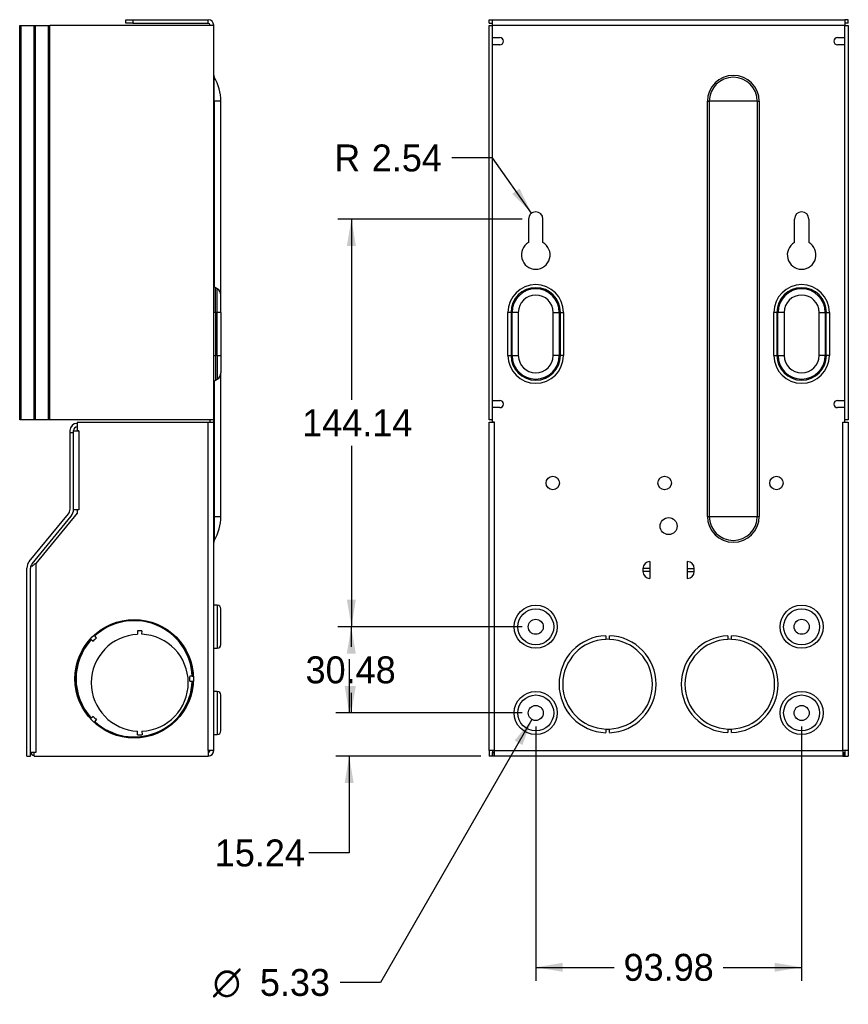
# Paper-space layout 'Layout1' of a CAD drawing. Header units: millimetres. Extents: x 22 to 267, y 25 to 177.
# Tile 3 of 3: x 170 to 267, y 61 to 177. Entities that reach past the tile are written whole.
import ezdxf
from ezdxf.enums import TextEntityAlignment as Align

# ---------------------------------------------------------------- set-up
doc = ezdxf.new("R2010")
doc.units = ezdxf.units.MM
doc.layers.add('Default', color=7, linetype='Continuous')
doc.layers.add('TSPWM_PUBLIC', color=7, linetype='Continuous')
doc.styles.add('SEACAD_Solid_Edge_ANSI', font='seans.ttf')
doc.styles.add('SEACAD_Solid_Edge_ANSI1_Symbols', font='semeca1.ttf')
doc.dimstyles.new('ANSI_(mm)', dxfattribs={"dimtxt": 3.175, "dimasz": 3.175, "dimexe": 1.5875, "dimexo": 1.5875, "dimgap": 0.79375, "dimtad": 0, "dimtih": 1, "dimtoh": 1, "dimlfac": 3, "dimdsep": 46, "dimtxsty": 'SEACAD_Solid_Edge_ANSI', "dimblk1": '_SE_FILLED', "dimblk2": '_SE_FILLED', "dimsah": 1, "dimcen": 1.5875, "dimadec": 0, "dimazin": 0, "dimtfac": 0.8, "dimtofl": 0, "dimtmove": 0, "dimatfit": 3, "dimfxl": 1, "dimtolj": 1, "dimarcsym": 0})

# ---------------------------------------------------------------- blocks, each defined once
blk = doc.blocks.new('SE2')
at = {"layer": 'TSPWM_PUBLIC', "color": 7, "linetype": 'Continuous'}
for p, q in [((169.77, 130.3), (169.77, 176.78)), ((169.77, 176.78), (169.94, 176.78)), ((169.94, 130.3), (169.94, 176.78)), ((169.94, 176.78), (171.46, 176.78)), ((171.46, 130.3), (171.46, 176.78)), ((171.46, 176.78), (171.63, 176.78)), ((171.63, 130.3), (171.63, 176.78)), ((171.63, 176.78), (173.16, 176.78)), ((173.16, 130.3), (173.16, 176.78)), ((173.16, 176.78), (173.33, 176.78)), ((192.63, 176.78), (173.33, 176.78)), ((173.33, 130.3), (173.33, 176.78)), ((182.26, 177.46), (183.1, 177.46)), ((182.26, 177.03), (182.26, 177.46)), ((183.1, 177.03), (182.26, 177.03)), ((183.1, 177.46), (191.99, 177.46)), ((183.1, 177.46), (183.1, 177.03)), ((183.1, 177.03), (191.99, 177.03)), ((191.99, 177.03), (191.99, 177.46)), ((192.21, 176.78), (192.21, 176.82)), ((192.63, 176.78), (192.63, 176.82)), ((192.63, 130.3), (192.63, 176.78)), ((192.69, 167.84), (192.69, 170.68)), ((192.63, 167.84), (192.69, 167.84)), ((193.48, 167.84), (192.69, 167.84)), ((192.69, 167.84), (192.69, 146.01)), ((193.48, 145.01), (193.48, 167.84)), ((192.84, 142.96), (192.84, 145.86)), ((193.05, 145.74), (192.84, 145.86)), ((193.05, 142.96), (193.05, 145.74)), ((193.48, 142.96), (193.48, 145.01)), ((192.84, 142.96), (192.63, 142.96)), ((192.84, 142.96), (192.84, 137.88)), ((193.05, 142.96), (192.84, 142.96)), ((193.05, 137.88), (193.05, 142.96)), ((193.48, 142.96), (193.05, 142.96)), ((193.48, 142.96), (193.48, 137.88)), ((192.63, 137.88), (192.84, 137.88)), ((192.84, 137.88), (192.84, 134.97)), ((193.05, 137.88), (192.84, 137.88)), ((193.05, 137.88), (193.05, 135.09)), ((193.05, 137.88), (193.48, 137.88)), ((193.48, 137.88), (193.48, 135.82)), ((193.48, 118.92), (193.48, 135.82)), ((192.69, 134.82), (192.69, 118.92)), ((192.84, 134.97), (193.05, 135.09)), ((169.94, 130.3), (169.77, 130.3)), ((171.46, 130.3), (169.94, 130.3)), ((171.63, 130.3), (171.46, 130.3)), ((173.16, 130.3), (171.63, 130.3)), ((173.33, 130.3), (173.16, 130.3)), ((192.63, 130.3), (173.33, 130.3)), ((176.54, 130.04), (191.99, 130.04)), ((176.54, 130.04), (176.54, 128.99)), ((191.99, 130.04), (192.63, 130.04)), ((191.99, 91.31), (191.99, 130.04)), ((192.21, 130.04), (192.21, 130.3)), ((192.21, 130.04), (192.63, 130.04)), ((192.21, 130.04), (192.21, 130.04)), ((192.63, 130.04), (192.63, 130.3)), ((192.63, 91.31), (192.63, 130.04)), ((192.63, 130.04), (192.63, 130.04)), ((175.7, 128.77), (175.7, 129.04)), ((176.12, 128.77), (176.12, 129.04)), ((176.12, 128.99), (176.75, 128.99)), ((176.53, 129.87), (176.54, 129.87)), ((176.53, 129.45), (176.54, 129.45)), ((176.75, 128.99), (176.54, 128.99)), ((176.75, 128.99), (176.75, 128.99)), ((176.75, 128.99), (176.75, 119.71)), ((175.7, 119.75), (175.7, 128.77)), ((176.12, 128.77), (175.7, 128.77)), ((176.12, 119.75), (176.12, 128.77)), ((176.75, 119.71), (176.12, 119.71)), ((176.54, 119.71), (176.54, 119.29)), ((176.75, 119.71), (176.54, 119.71)), ((176.75, 119.71), (176.75, 119.71)), ((170.9, 113.61), (175.5, 119.21)), ((171.23, 113.34), (175.83, 118.94)), ((176.54, 119.29), (171.67, 113.37)), ((192.63, 118.92), (192.69, 118.92)), ((192.69, 118.92), (193.48, 118.92)), ((192.69, 118.92), (192.69, 116.08)), ((170.62, 90.67), (170.62, 112.81)), ((171.04, 90.67), (171.04, 112.81)), ((171.67, 113.37), (171.67, 91.1)), ((193.05, 108.45), (192.63, 108.45)), ((193.05, 108.45), (193.05, 103.37)), ((193.48, 103.8), (193.48, 108.03)), ((178.16, 104.45), (178.42, 104.21)), ((178.83, 104.62), (178.59, 104.88)), ((183.64, 105.43), (183.66, 105.02)), ((184.16, 105.02), (184.18, 105.43)), ((192.63, 103.37), (193.05, 103.37)), ((190.16, 100.08), (189.81, 100.07)), ((190.1, 100.09), (190.16, 100.09)), ((189.81, 99.49), (190.16, 99.48)), ((190.1, 99.48), (190.16, 99.48)), ((193.05, 98.29), (192.63, 98.29)), ((193.05, 98.29), (193.05, 93.21)), ((193.48, 93.64), (193.48, 97.87)), ((178.42, 95.35), (178.16, 95.11)), ((178.59, 94.68), (178.83, 94.94)), ((183.64, 93.19), (183.66, 93.6)), ((184.16, 93.6), (184.18, 93.19)), ((192.63, 93.21), (193.05, 93.21)), ((170.62, 90.67), (171.04, 90.67)), ((171.67, 91.1), (171.04, 91.1)), ((171.46, 90.67), (171.46, 91.1)), ((171.67, 91.1), (171.46, 91.1)), ((171.46, 90.67), (191.99, 90.67)), ((171.67, 91.1), (171.67, 91.1)), ((192.63, 91.31), (191.99, 91.31)), ((191.99, 91.31), (191.99, 90.67))]:
    blk.add_line(p, q, dxfattribs=at)
blk.add_circle((183.26, 99.78), 6.98, dxfattribs=at)
for centre, radius, start, end in [((191.99, 176.82), 0.635, 0, 90), ((191.99, 176.82), 0.212, 0, 90), ((193.05, 170.9), 0.423, 180, 211.0027), ((187.97, 167.84), 5.5, 0, 31.0027), ((193.05, 146.23), 0.423, 180, 240), ((192.63, 145.01), 0.847, 0, 60), ((192.63, 135.82), 0.847, 300, 0), ((193.05, 134.6), 0.423, 120, 180), ((176.53, 129.04), 0.838, 90, 180), ((176.53, 129.04), 0.415, 90, 180), ((174.85, 119.75), 0.847, 320.5826, 0), ((174.85, 119.75), 1.27, 320.5826, 0), ((187.97, 118.92), 5.5, 328.9973, 0), ((193.05, 115.86), 0.423, 148.9973, 180), ((171.89, 112.81), 1.27, 140.5826, 180), ((171.89, 112.81), 0.847, 140.5826, 180), ((174.27, 109.36), 4.78, 122.9376, 128.2475), ((174.27, 109.36), 4.78, 122.9376, 128.2475), ((193.05, 108.03), 0.423, 0, 90), ((183.26, 99.78), 6.91, 2.5, 132.5), ((183.26, 99.78), 6.85, 2.5498, 132.5), ((183.26, 99.78), 6.91, 137.5, 222.5), ((183.91, 99.31), 5.71, 92.5, 267.5), ((183.26, 99.78), 6.56, 132.5, 137.5), ((183.91, 99.31), 6.13, 87.5, 92.5), ((183.91, 99.31), 5.72, 272.5, 87.5), ((183.26, 99.78), 6.85, 137.5, 222.5), ((193.05, 103.8), 0.423, 270, 0), ((183.26, 99.78), 6.56, 357.5, 2.5), ((183.26, 99.78), 6.91, 227.5, 357.5), ((183.26, 99.78), 6.85, 227.5, 357.4502), ((193.05, 97.87), 0.423, 0, 90), ((183.26, 99.78), 6.56, 222.5, 227.5), ((183.91, 99.31), 6.13, 267.5, 272.5), ((193.05, 93.64), 0.423, 270, 0), ((171.67, 91.31), 0.635, 198.8561, 250.5288), ((191.99, 91.31), 0.635, 270, 0), ((191.99, 91.31), 0.212, 270, 0)]:
    blk.add_arc(centre, radius, start, end, dxfattribs=at)
for points, knots in [([(171.07, 113.06), (171.08, 113.06), (171.1, 113.07), (171.16, 113.08), (171.23, 113.1), (171.31, 113.11)], [0.3423044, 0.3423044, 0.3423044, 0.3423044, 0.5, 0.5, 1, 1, 1, 1]), ([(171.31, 113.11), (171.23, 113.1), (171.16, 113.08), (171.1, 113.07), (171.08, 113.06), (171.07, 113.06)], [0, 0, 0, 0, 0.5, 0.5, 0.6576956, 0.6576956, 0.6576956, 0.6576956])]:
    blk.add_open_spline(points, degree=3, knots=knots, dxfattribs=at)
blk = doc.blocks.new('SE3')
at = {"layer": 'TSPWM_PUBLIC', "color": 7, "linetype": 'Continuous'}
for p, q in [((225.07, 177.46), (225.49, 177.46)), ((225.07, 177.03), (225.07, 177.46)), ((225.07, 177.03), (225.49, 177.03)), ((225.07, 176.78), (225.49, 176.78)), ((225.07, 130.3), (225.07, 176.78)), ((225.49, 176.82), (225.49, 177.46)), ((225.49, 177.46), (266.98, 177.46)), ((225.49, 176.82), (266.98, 176.82)), ((225.49, 175.34), (225.49, 176.82)), ((225.49, 130.3), (225.49, 176.78)), ((266.98, 177.46), (266.98, 176.82)), ((267.4, 177.46), (266.98, 177.46)), ((267.4, 177.03), (266.98, 177.03)), ((266.98, 175.34), (266.98, 176.82)), ((266.98, 176.78), (267.4, 176.78)), ((266.98, 130.3), (266.98, 176.78)), ((267.4, 177.03), (267.4, 177.46)), ((267.4, 176.78), (267.4, 130.3)), ((225.49, 175.34), (226.34, 175.34)), ((266.13, 175.34), (266.98, 175.34)), ((226.34, 174.49), (225.49, 174.49)), ((225.49, 132.58), (225.49, 174.49)), ((266.98, 174.49), (266.13, 174.49)), ((266.98, 132.58), (266.98, 174.49)), ((250.8, 118.92), (250.8, 167.84)), ((250.8, 167.84), (251.02, 167.84)), ((256.69, 167.84), (251.02, 167.84)), ((251.02, 167.84), (251.02, 118.92)), ((256.69, 118.92), (256.69, 167.84)), ((256.69, 167.84), (256.9, 167.84)), ((256.9, 167.84), (256.9, 118.92)), ((229.72, 153.96), (229.72, 151.2)), ((231.42, 151.2), (231.42, 153.96)), ((261.05, 151.2), (261.05, 153.96)), ((262.74, 153.96), (262.74, 151.2)), ((227.3, 137.88), (227.3, 142.96)), ((227.66, 142.96), (227.3, 142.96)), ((227.66, 142.96), (227.66, 137.88)), ((227.78, 142.96), (227.66, 142.96)), ((227.78, 137.88), (227.78, 142.96)), ((228.52, 142.96), (227.78, 142.96)), ((228.52, 142.96), (228.52, 137.88)), ((232.62, 137.88), (232.62, 142.96)), ((232.62, 142.96), (233.35, 142.96)), ((233.35, 142.96), (233.48, 142.96)), ((233.35, 142.96), (233.35, 137.88)), ((233.48, 137.88), (233.48, 142.96)), ((233.48, 142.96), (233.84, 142.96)), ((233.84, 142.96), (233.84, 137.88)), ((258.62, 137.88), (258.62, 142.96)), ((258.99, 142.96), (258.62, 142.96)), ((258.99, 142.96), (258.99, 137.88)), ((259.11, 142.96), (258.99, 142.96)), ((259.11, 137.88), (259.11, 142.96)), ((259.84, 142.96), (259.11, 142.96)), ((259.84, 142.96), (259.84, 137.88)), ((263.95, 137.88), (263.95, 142.96)), ((263.95, 142.96), (264.68, 142.96)), ((264.68, 142.96), (264.8, 142.96)), ((264.68, 142.96), (264.68, 137.88)), ((264.8, 137.88), (264.8, 142.96)), ((264.8, 142.96), (265.17, 142.96)), ((265.17, 142.96), (265.17, 137.88)), ((227.3, 137.88), (227.66, 137.88)), ((227.78, 137.88), (227.66, 137.88)), ((227.78, 137.88), (228.52, 137.88)), ((233.35, 137.88), (232.62, 137.88)), ((233.35, 137.88), (233.48, 137.88)), ((233.84, 137.88), (233.48, 137.88)), ((258.62, 137.88), (258.99, 137.88)), ((259.11, 137.88), (258.99, 137.88)), ((259.11, 137.88), (259.84, 137.88)), ((264.68, 137.88), (263.95, 137.88)), ((264.68, 137.88), (264.8, 137.88)), ((265.17, 137.88), (264.8, 137.88)), ((225.49, 132.58), (226.34, 132.58)), ((266.13, 132.58), (266.98, 132.58)), ((225.49, 130.04), (225.49, 131.74)), ((226.34, 131.74), (225.49, 131.74)), ((266.98, 131.74), (266.13, 131.74)), ((266.98, 130.04), (266.98, 131.74)), ((225.49, 130.3), (225.07, 130.3)), ((225.07, 130.04), (225.7, 130.04)), ((225.07, 91.31), (225.07, 130.04)), ((225.7, 130.04), (225.49, 130.04)), ((225.7, 91.31), (225.7, 130.04)), ((225.7, 130.04), (225.7, 130.04)), ((266.76, 130.04), (266.98, 130.04)), ((266.76, 91.31), (266.76, 130.04)), ((266.76, 130.04), (266.76, 130.04)), ((266.76, 130.04), (267.4, 130.04)), ((267.4, 130.3), (266.98, 130.3)), ((267.4, 130.04), (267.4, 91.31)), ((250.8, 118.92), (251.02, 118.92)), ((251.02, 118.92), (256.69, 118.92)), ((256.69, 118.92), (256.9, 118.92)), ((244.03, 112.77), (243.21, 112.77)), ((243.21, 112.43), (243.21, 112.77)), ((244.03, 113.59), (244.03, 111.61)), ((248.43, 113.59), (248.43, 111.61)), ((248.43, 112.77), (249.25, 112.77)), ((249.25, 112.43), (249.25, 112.77)), ((244.03, 112.43), (243.21, 112.43)), ((248.43, 112.43), (249.25, 112.43)), ((238.82, 104.85), (238.82, 104.43)), ((239.25, 104.43), (239.25, 104.85)), ((253.22, 104.85), (253.22, 104.43)), ((253.64, 104.43), (253.64, 104.85)), ((238.82, 93.85), (238.82, 93.43)), ((239.25, 93.43), (239.25, 93.85)), ((253.22, 93.85), (253.22, 93.43)), ((253.64, 93.43), (253.64, 93.85)), ((225.7, 91.31), (225.07, 91.31)), ((225.07, 91.31), (225.07, 90.67)), ((225.49, 90.67), (225.07, 90.67)), ((225.49, 91.31), (225.49, 90.67)), ((225.49, 90.67), (225.49, 91.1)), ((225.7, 91.1), (225.49, 91.1)), ((225.49, 91.1), (225.7, 91.1)), ((225.7, 90.67), (225.49, 90.67)), ((225.49, 90.67), (225.49, 90.67)), ((225.7, 91.31), (266.76, 91.31)), ((225.7, 90.67), (225.7, 91.31)), ((266.76, 90.67), (225.7, 90.67)), ((267.4, 91.31), (266.76, 91.31)), ((266.76, 91.31), (266.76, 90.67)), ((266.76, 91.1), (266.97, 91.1)), ((266.76, 91.1), (266.98, 91.1)), ((266.76, 90.67), (266.97, 90.67)), ((266.97, 90.67), (266.97, 91.1)), ((266.97, 90.67), (266.98, 90.67)), ((266.98, 91.31), (266.98, 90.67)), ((266.98, 90.67), (267.4, 90.67)), ((267.4, 91.31), (267.4, 90.67))]:
    blk.add_line(p, q, dxfattribs=at)
for centre, radius in [((232.58, 122.85), 0.792), ((245.76, 122.85), 0.792), ((258.93, 122.85), 0.792), ((246.23, 117.77), 0.999), ((230.57, 105.91), 2.54), ((230.57, 105.91), 2.12), ((261.9, 105.91), 2.54), ((261.9, 105.91), 2.12), ((230.57, 105.91), 0.889), ((261.9, 105.91), 0.889), ((230.57, 95.75), 2.54), ((230.57, 95.75), 2.12), ((261.9, 95.75), 2.54), ((261.9, 95.75), 2.12), ((230.57, 95.75), 0.889), ((261.9, 95.75), 0.889)]:
    blk.add_circle(centre, radius, dxfattribs=at)
for centre, radius, start, end in [((226.34, 174.92), 0.423, 270, 90), ((266.13, 174.92), 0.423, 90, 270), ((253.85, 167.84), 3.05, 0, 180), ((253.85, 167.84), 2.83, 0, 180), ((230.57, 153.96), 0.847, 0, 180), ((261.9, 153.96), 0.847, 0, 180), ((230.57, 149.73), 1.69, 120, 60), ((261.9, 149.73), 1.69, 120, 60), ((230.57, 142.96), 3.27, 0, 180), ((261.9, 142.96), 3.27, 0, 180), ((230.57, 142.96), 2.91, 0, 180), ((230.57, 142.96), 2.78, 0, 180), ((261.9, 142.96), 2.91, 0, 180), ((261.9, 142.96), 2.78, 0, 180), ((230.57, 142.96), 2.05, 0, 180), ((261.9, 142.96), 2.05, 0, 180), ((230.57, 137.88), 3.27, 180, 0), ((230.57, 137.88), 2.91, 180, 0), ((230.57, 137.88), 2.78, 180, 0), ((230.57, 137.88), 2.05, 180, 0), ((261.9, 137.88), 3.27, 180, 0), ((261.9, 137.88), 2.91, 180, 0), ((261.9, 137.88), 2.78, 180, 0), ((261.9, 137.88), 2.05, 180, 0), ((226.34, 132.16), 0.423, 270, 90), ((266.13, 132.16), 0.423, 90, 270), ((253.85, 118.92), 3.05, 180, 0), ((253.85, 118.92), 2.83, 180, 0), ((244.03, 112.77), 0.821, 90, 180), ((248.43, 112.77), 0.821, 0, 90), ((244.03, 112.43), 0.821, 180, 270), ((248.43, 112.43), 0.821, 270, 0), ((239.04, 99.14), 5.72, 92.1226, 267.8774), ((239.04, 99.14), 5.72, 272.1226, 87.8774), ((253.43, 99.14), 5.71, 92.1226, 267.8774), ((253.43, 99.14), 5.71, 272.1226, 87.8774), ((239.04, 99.14), 5.29, 92.2924, 267.7076), ((239.04, 99.14), 5.29, 87.7076, 92.2924), ((239.04, 99.14), 5.29, 272.2924, 87.7076), ((253.43, 99.14), 5.29, 92.2924, 267.7076), ((253.43, 99.14), 5.29, 87.7076, 92.2924), ((253.43, 99.14), 5.29, 272.2924, 87.7076), ((239.04, 99.14), 5.29, 267.7076, 272.2924), ((253.43, 99.14), 5.29, 267.7076, 272.2924)]:
    blk.add_arc(centre, radius, start, end, dxfattribs=at)
blk = doc.blocks.new('DMBLK4')
at = {"layer": 'Default', "linetype": 'Continuous'}
for points in [[(208.31, 102.74), (209.37, 102.74), (208.84, 105.91)], [(208.31, 98.93), (208.84, 95.75), (209.37, 98.93)]]:
    blk.add_hatch(color=7, dxfattribs=at).paths.add_polyline_path(points)
at = {"layer": 'Default', "color": 7, "linetype": 'Continuous'}
for p, q in [((228.98, 105.91), (207.25, 105.91)), ((208.84, 105.91), (208.84, 103.53)), ((208.84, 98.14), (208.84, 95.75)), ((228.98, 95.75), (207.25, 95.75))]:
    blk.add_line(p, q, dxfattribs=at)
at = {"layer": 'Default', "color": 7, "linetype": 'Continuous', "style": 'SEACAD_Solid_Edge_ANSI'}
blk.add_text('30.48', height=3.175, dxfattribs=at).set_placement((203.45, 102.42), align=Align.TOP_LEFT)
blk = doc.blocks.new('_SE_FILLED')
at = {"color": 0}
blk.add_line((0, 0), (-1, 0), dxfattribs=at)
blk.add_solid([(0, 0), (-1, -0.1665), (-1, 0.1665), (0, 0)], dxfattribs=at)
blk = doc.blocks.new('DMBLK5')
at = {"layer": 'Default', "linetype": 'Continuous'}
for points in [[(233.74, 65.25), (233.74, 66.3), (230.57, 65.77)], [(258.72, 65.25), (261.9, 65.77), (258.72, 66.3)]]:
    blk.add_hatch(color=7, dxfattribs=at).paths.add_polyline_path(points)
at = {"layer": 'Default', "color": 7, "linetype": 'Continuous'}
for p, q in [((230.57, 94.17), (230.57, 64.19)), ((261.9, 94.17), (261.9, 64.19)), ((230.57, 65.77), (239.8, 65.77)), ((252.66, 65.77), (261.9, 65.77))]:
    blk.add_line(p, q, dxfattribs=at)
at = {"layer": 'Default', "color": 7, "linetype": 'Continuous', "style": 'SEACAD_Solid_Edge_ANSI'}
blk.add_text('93.98', height=3.175, dxfattribs=at).set_placement((240.92, 67.36), align=Align.TOP_LEFT)
blk = doc.blocks.new('DMBLK6')
at = {"layer": 'Default', "linetype": 'Continuous'}
for points in [[(208.06, 98.93), (208.59, 95.75), (209.12, 98.93)], [(208.06, 87.5), (209.12, 87.5), (208.59, 90.67)]]:
    blk.add_hatch(color=7, dxfattribs=at).paths.add_polyline_path(points)
at = {"layer": 'Default', "color": 7, "linetype": 'Continuous'}
for p, q in [((208.59, 102.1), (208.59, 95.75)), ((228.98, 95.75), (207, 95.75)), ((224.11, 90.67), (207, 90.67)), ((208.59, 90.67), (208.59, 79.25)), ((208.59, 79.25), (203.83, 79.25))]:
    blk.add_line(p, q, dxfattribs=at)
at = {"layer": 'Default', "color": 7, "linetype": 'Continuous', "style": 'SEACAD_Solid_Edge_ANSI'}
blk.add_text('15.24', height=3.175, dxfattribs=at).set_placement((192.75, 80.84), align=Align.TOP_LEFT)
blk = doc.blocks.new('DMBLK7')
at = {"layer": 'Default', "linetype": 'Continuous'}
blk.add_hatch(color=7, dxfattribs=at).paths.add_polyline_path([(229, 91.97), (230.12, 94.98), (228.08, 92.5)])
at = {"layer": 'Default', "color": 7, "linetype": 'Continuous'}
for p, q in [((230.12, 94.98), (212.28, 63.99)), ((212.28, 63.99), (207.52, 63.99))]:
    blk.add_line(p, q, dxfattribs=at)
for s, height, style, p in [('O', 3.17, 'SEACAD_Solid_Edge_ANSI1_Symbols', (192.54, 65.58)), ('5.33', 3.175, 'SEACAD_Solid_Edge_ANSI', (198.07, 65.58))]:
    blk.add_text(s, height=height, dxfattribs=dict(at, style=style)).set_placement(p, align=Align.TOP_LEFT)
blk = doc.blocks.new('DMBLK8')
at = {"layer": 'Default', "linetype": 'Continuous'}
blk.add_hatch(color=7, dxfattribs=at).paths.add_polyline_path([(227.81, 156.94), (230.08, 154.65), (228.67, 157.55)])
at = {"layer": 'Default', "color": 7, "linetype": 'Continuous'}
for p, q in [((225.47, 161.16), (220.7, 161.16)), ((230.08, 154.65), (225.47, 161.16))]:
    blk.add_line(p, q, dxfattribs=at)
at = {"layer": 'Default', "color": 7, "linetype": 'Continuous', "style": 'SEACAD_Solid_Edge_ANSI'}
for s, height, p in [('R', 3.17, (206.83, 162.75)), ('2.54', 3.175, (211.25, 162.75))]:
    blk.add_text(s, height=height, dxfattribs=at).set_placement(p, align=Align.TOP_LEFT)
blk = doc.blocks.new('DMBLK9')
at = {"layer": 'Default', "linetype": 'Continuous'}
for points in [[(208.32, 150.79), (209.38, 150.79), (208.85, 153.96)], [(208.32, 109.09), (208.85, 105.91), (209.38, 109.09)]]:
    blk.add_hatch(color=7, dxfattribs=at).paths.add_polyline_path(points)
at = {"layer": 'Default', "color": 7, "linetype": 'Continuous'}
for p, q in [((228.98, 153.96), (207.26, 153.96)), ((208.85, 153.96), (208.85, 132.64)), ((208.85, 127.24), (208.85, 105.91)), ((228.98, 105.91), (207.26, 105.91))]:
    blk.add_line(p, q, dxfattribs=at)
at = {"layer": 'Default', "color": 7, "linetype": 'Continuous', "style": 'SEACAD_Solid_Edge_ANSI'}
blk.add_text('144.14', height=3.175, dxfattribs=at).set_placement((203.05, 131.53), align=Align.TOP_LEFT)

psp = doc.layouts.get("Layout1")

# ---------------------------------------------------------------- block references
at = {"layer": 'Default'}
for name in ['SE2', 'SE3']:
    psp.add_blockref(name, (0, 0), dxfattribs=at)

# ---------------------------------------------------------------- dimensions: what is measured, and where the dimension line sits
at = {"layer": 'Default', "color": 7, "linetype": 'Continuous'}
dim = psp.add_radius_dim(center=(230.5684, 153.9623), mpoint=(230.0789, 154.6531), text='\\A1;<>', dimstyle='ANSI_(mm)', dxfattribs=at)
dim.commit()
dim.dimension.update_dxf_attribs({"geometry": 'DMBLK8', "text_midpoint": (220.704, 161.1622), "dimtype": 164})
for base, p1, p2, angle, picture, middle in [((208.8489, 153.9623), (230.5684, 153.9623), (230.5684, 105.914), 270, 'DMBLK9', (208.8489, 129.9382)), ((208.836, 105.914), (230.5684, 105.914), (230.5684, 95.754), 270, 'DMBLK4', (208.836, 100.834)), ((230.5684, 65.7744), (230.5684, 95.754), (261.8951, 95.754), 0, 'DMBLK5', (246.2318, 65.7744))]:
    dim = psp.add_linear_dim(base=base, p1=p1, p2=p2, angle=angle, text='\\A1;<>', dimstyle='ANSI_(mm)', dxfattribs=at)
    dim.commit()
    dim.dimension.update_dxf_attribs({"geometry": picture, "text_midpoint": middle, "dimtype": 161})
dim = psp.add_linear_dim(base=(208.5916, 90.674), p1=(230.5684, 95.754), p2=(225.7001, 90.674), angle=90, text='\\A1;<>', dimstyle='ANSI_(mm)', override={"dimtmove": 1}, dxfattribs=at)
dim.commit()
dim.dimension.update_dxf_attribs({"geometry": 'DMBLK6', "text_midpoint": (203.8291, 79.2542), "dimtype": 160})
dim = psp.add_diameter_dim_2p(p1=(231.012, 96.5244), p2=(230.1249, 94.9835), text='\\A1;<>', dimstyle='ANSI_(mm)', dxfattribs=at)
dim.commit()
dim.dimension.update_dxf_attribs({"geometry": 'DMBLK7', "text_midpoint": (207.5207, 63.9929), "dimtype": 163})

doc.saveas('drawing.dxf')
